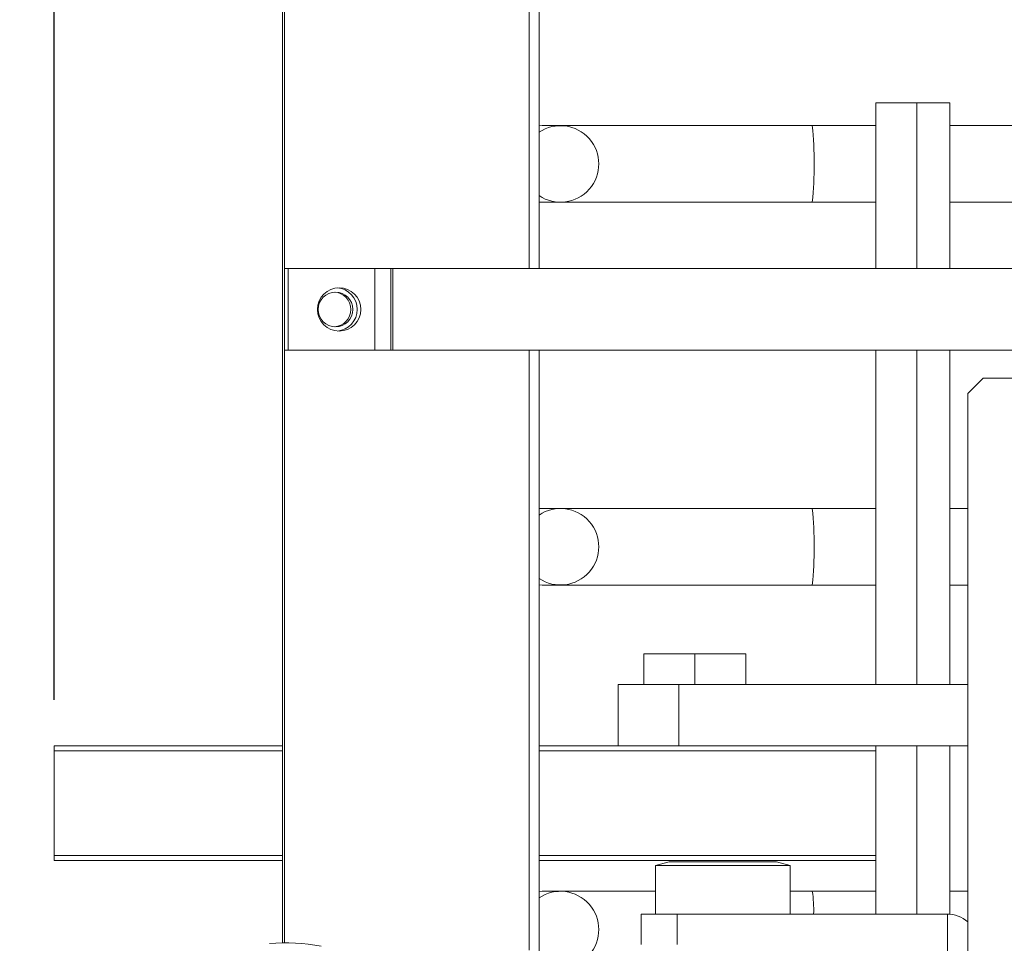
# Model space of a CAD drawing. Header units: millimetres. Extents: x 50 to 2915, y 50 to 2050.
# Tile 11 of 48: x 343 to 536, y 1611 to 1792. Entities that reach past the tile are written whole.
import ezdxf

# ---------------------------------------------------------------- set-up
doc = ezdxf.new("R2010")
doc.units = ezdxf.units.MM
doc.header["$LTSCALE"] = 10
doc.layers.add('DIM', color=7, linetype='Continuous')
doc.styles.add('SLDTEXTSTYLE1', font='TXT', dxfattribs={"width": 0.605})
doc.dimstyles.new('SLDDIMSTYLE0', dxfattribs={"dimtxt": 25, "dimasz": 25, "dimexe": 0, "dimexo": 0.0625, "dimgap": 6.25, "dimtad": 1, "dimrnd": 1e-09, "dimzin": 12, "dimdsep": 46, "dimtxsty": 'SLDTEXTSTYLE1', "dimsah": 1, "dimcen": 0.09, "dimadec": 0, "dimazin": 3, "dimtfac": 1, "dimtofl": 0, "dimtmove": 0, "dimatfit": 3, "dimfxl": 1, "dimfrac": 2, "dimtolj": 1, "dimtzin": 12, "dimarcsym": 0})

# ---------------------------------------------------------------- blocks, each defined once
blk = doc.blocks.new('_D_1')
at = {"layer": 'DIM'}
for p, q in [((349.69, 1658.92), (349.69, 1977.23)), ((1221.69, 1657.42), (1221.69, 1977.23)), ((1221.69, 1967.23), (349.69, 1967.23))]:
    blk.add_line(p, q, dxfattribs=at)
for points in [[(349.69, 1967.23), (374.69, 1963.38), (374.69, 1971.07)], [(1221.69, 1967.23), (1196.69, 1971.07), (1196.69, 1963.38)]]:
    blk.add_solid(points, dxfattribs=at)
at = {"layer": 'DIM', "insert": (761.3, 1999.45), "char_height": 25, "attachment_point": 1, "style": 'SLDTEXTSTYLE1'}
blk.add_mtext('872', dxfattribs=at)
blk = doc.blocks.new('_D_3')
at = {"layer": 'DIM'}
for p, q in [((404.79, 1854.42), (269.17, 1854.42)), ((279.17, 1854.42), (279.17, 1298.42)), ((404.79, 1298.42), (269.17, 1298.42))]:
    blk.add_line(p, q, dxfattribs=at)
for points in [[(279.17, 1854.42), (275.33, 1829.42), (283.02, 1829.42)], [(279.17, 1298.42), (283.02, 1323.42), (275.33, 1323.42)]]:
    blk.add_solid(points, dxfattribs=at)
at = {"layer": 'DIM', "insert": (246.94, 1546.82), "char_height": 25, "attachment_point": 1, "rotation": 90, "style": 'SLDTEXTSTYLE1'}
blk.add_mtext('556', dxfattribs=at)

msp = doc.modelspace()

# ---------------------------------------------------------------- linework, layer by layer
at = {"color": 7, "linetype": 'Continuous', "lineweight": 15}
for p, q in [((442.771, 1743.421), (442.771, 1854.421)), ((444.69, 1854.421), (444.69, 1743.421)), ((394.413, 1611.292), (394.413, 1834.421)), ((394.809, 1743.421), (394.809, 1834.421)), ((518.695, 1775.921), (510.695, 1775.921)), ((510.695, 1775.921), (510.695, 1743.421)), ((525.195, 1775.921), (518.695, 1775.921)), ((518.695, 1775.921), (518.695, 1743.421)), ((525.195, 1775.921), (525.195, 1743.421)), ((445.444, 1771.421), (445.401, 1771.421)), ((448.89, 1771.421), (445.444, 1771.421)), ((498.222, 1771.421), (448.89, 1771.421)), ((510.695, 1771.421), (498.222, 1771.421)), ((652.752, 1771.421), (525.195, 1771.421)), ((445.401, 1756.421), (445.444, 1756.421)), ((445.444, 1756.421), (448.89, 1756.421)), ((448.89, 1756.421), (498.222, 1756.421)), ((498.222, 1756.421), (510.695, 1756.421)), ((525.195, 1756.421), (625.309, 1756.421)), ((394.808, 1743.421), (394.808, 1727.421)), ((395.521, 1743.421), (394.808, 1743.421)), ((395.521, 1743.421), (395.521, 1727.421)), ((395.521, 1743.421), (412.508, 1743.421)), ((412.508, 1727.421), (412.508, 1743.421)), ((412.508, 1743.421), (415.625, 1743.421)), ((415.625, 1743.421), (415.625, 1727.421)), ((415.625, 1743.421), (416.022, 1743.421)), ((416.022, 1743.421), (416.022, 1727.421)), ((416.022, 1743.421), (560.72, 1743.421)), ((395.521, 1727.421), (394.808, 1727.421)), ((394.809, 1611.287), (394.809, 1727.421)), ((412.508, 1727.421), (395.521, 1727.421)), ((415.625, 1727.421), (412.508, 1727.421)), ((415.625, 1727.421), (416.022, 1727.421)), ((560.72, 1727.421), (416.022, 1727.421)), ((442.771, 1609.883), (442.771, 1727.421)), ((444.69, 1727.421), (444.69, 1604.562)), ((510.695, 1727.421), (510.695, 1661.921)), ((518.695, 1727.421), (518.695, 1661.921)), ((525.195, 1727.421), (525.195, 1661.921)), ((528.695, 1718.921), (531.695, 1721.921)), ((531.695, 1721.921), (605.695, 1721.921)), ((528.695, 1432.921), (528.695, 1718.921)), ((445.444, 1696.421), (445.401, 1696.421)), ((448.89, 1696.421), (445.444, 1696.421)), ((498.222, 1696.421), (448.89, 1696.421)), ((510.695, 1696.421), (498.222, 1696.421)), ((528.695, 1696.421), (525.195, 1696.421)), ((445.401, 1681.421), (445.444, 1681.421)), ((445.444, 1681.421), (448.89, 1681.421)), ((448.89, 1681.421), (498.222, 1681.421)), ((498.222, 1681.421), (510.695, 1681.421)), ((525.195, 1681.421), (528.695, 1681.421)), ((465.195, 1667.921), (465.195, 1661.921)), ((475.195, 1667.921), (465.195, 1667.921)), ((475.195, 1661.921), (475.195, 1667.921)), ((475.195, 1667.921), (475.195, 1661.921)), ((485.195, 1667.921), (475.195, 1667.921)), ((485.195, 1661.921), (485.195, 1667.921)), ((460.195, 1661.921), (460.195, 1649.921)), ((472.051, 1661.921), (460.195, 1661.921)), ((472.051, 1649.921), (472.051, 1661.921)), ((472.051, 1661.921), (528.695, 1661.921)), ((349.695, 1649.921), (394.413, 1649.921)), ((349.695, 1648.921), (349.695, 1649.921)), ((444.69, 1649.921), (460.195, 1649.921)), ((460.195, 1649.921), (472.051, 1649.921)), ((472.051, 1649.921), (528.695, 1649.921)), ((510.695, 1649.921), (510.695, 1616.971)), ((518.695, 1649.921), (518.695, 1616.971)), ((525.195, 1649.921), (525.195, 1616.95)), ((349.695, 1648.921), (349.695, 1628.421)), ((349.695, 1627.421), (349.695, 1628.421)), ((394.413, 1627.421), (349.695, 1627.421)), ((510.695, 1627.421), (444.69, 1627.421)), ((470.195, 1627.221), (467.495, 1626.497)), ((470.195, 1627.221), (491.195, 1627.221)), ((493.895, 1626.497), (491.195, 1627.221)), ((467.495, 1626.497), (467.495, 1616.971)), ((467.495, 1626.497), (493.895, 1626.497)), ((493.895, 1616.971), (493.895, 1626.497)), ((445.444, 1621.421), (445.401, 1621.421)), ((448.89, 1621.421), (445.444, 1621.421)), ((467.495, 1621.421), (448.89, 1621.421)), ((498.222, 1621.421), (493.895, 1621.421)), ((510.695, 1621.421), (498.222, 1621.421)), ((528.695, 1621.421), (525.195, 1621.421)), ((464.695, 1616.971), (464.695, 1610.971)), ((464.695, 1616.971), (471.744, 1616.971)), ((471.744, 1616.971), (524.695, 1616.971)), ((471.744, 1610.971), (471.744, 1616.971)), ((524.695, 1616.971), (524.695, 1607.971))]:
    msp.add_line(p, q, dxfattribs=at)
at = {"color": 8, "linetype": 'Continuous', "lineweight": 15}
for p, q in [((394.413, 1648.921), (349.695, 1648.921)), ((510.695, 1648.921), (444.69, 1648.921)), ((349.695, 1628.421), (394.413, 1628.421)), ((444.69, 1628.421), (510.695, 1628.421))]:
    msp.add_line(p, q, dxfattribs=at)
at = {"color": 7, "linetype": 'Continuous', "lineweight": 15, "flags": 128}
for points in [[(445.401, 1771.421), (444.774, 1771.394), (444.69, 1771.387)], [(444.69, 1756.454), (444.776, 1756.447), (445.401, 1756.421)], [(445.401, 1696.421), (444.774, 1696.394), (444.69, 1696.387)], [(444.69, 1681.454), (444.776, 1681.447), (445.401, 1681.421)], [(445.401, 1621.421), (444.774, 1621.394), (444.69, 1621.387)]]:
    msp.add_lwpolyline(points, dxfattribs=at)
at = {"color": 8, "linetype": 'Continuous', "lineweight": 15, "flags": 128}
for points in [[(445.444, 1771.421), (445.273, 1771.419), (444.69, 1771.383)], [(444.69, 1756.459), (445.273, 1756.422), (445.444, 1756.421)], [(445.444, 1696.421), (445.273, 1696.419), (444.69, 1696.383)], [(444.69, 1681.459), (445.273, 1681.422), (445.444, 1681.421)], [(445.444, 1621.421), (445.273, 1621.419), (444.69, 1621.383)]]:
    msp.add_lwpolyline(points, dxfattribs=at)
at = {"color": 7, "linetype": 'Continuous', "lineweight": 15}
for centre, radius in [((405.514, 1735.423), 4.248), ((404.801, 1735.419), 3.398)]:
    msp.add_circle(centre, radius, dxfattribs=at)
for centre, radius, start, end in [((448.89, 1763.921), 7.498, 235.93428, 124.06572), ((404.403, 1735.422), 3.399, 359.97911, 86.63348), ((404.797, 1735.421), 4.25, 274.85127, 85.14873), ((404.403, 1735.419), 3.399, 273.36653, 0.02089), ((448.89, 1688.921), 7.498, 235.93428, 124.06572), ((448.89, 1613.921), 7.498, 235.93428, 124.06572), ((524.695, 1610.971), 6, 48.18969, 90), ((395.013, 1573.805), 37.504, 79.31755, 94.82428)]:
    msp.add_arc(centre, radius, start, end, dxfattribs=at)
at = {"color": 8, "linetype": 'Continuous', "lineweight": 15}
for centre, radius, start, end in [((426.266, 1763.921), 72.345, 354.04947, 5.95053), ((426.266, 1688.921), 72.345, 354.04947, 5.95053), ((475.182, 1617.782), 23.326, 358.00678, 8.97452)]:
    msp.add_arc(centre, radius, start, end, dxfattribs=at)

# ---------------------------------------------------------------- dimensions: what is measured, and where the dimension line sits
at = {"layer": 'DIM'}
dim = msp.add_linear_dim(base=(349.695, 1967.226), p1=(1221.695, 1647.421), p2=(349.695, 1648.921), dimstyle='SLDDIMSTYLE0', dxfattribs=at)
dim.commit()
dim.dimension.update_dxf_attribs({"geometry": '_D_1', "text_midpoint": (789.945, 1967.226), "dimtype": 160})
dim = msp.add_linear_dim(base=(279.171, 1298.421), p1=(414.793, 1854.421), p2=(414.793, 1298.421), angle=90, dimstyle='SLDDIMSTYLE0', dxfattribs=at)
dim.commit()
dim.dimension.update_dxf_attribs({"geometry": '_D_3', "text_midpoint": (279.171, 1575.461), "dimtype": 160})

doc.saveas('drawing.dxf')
